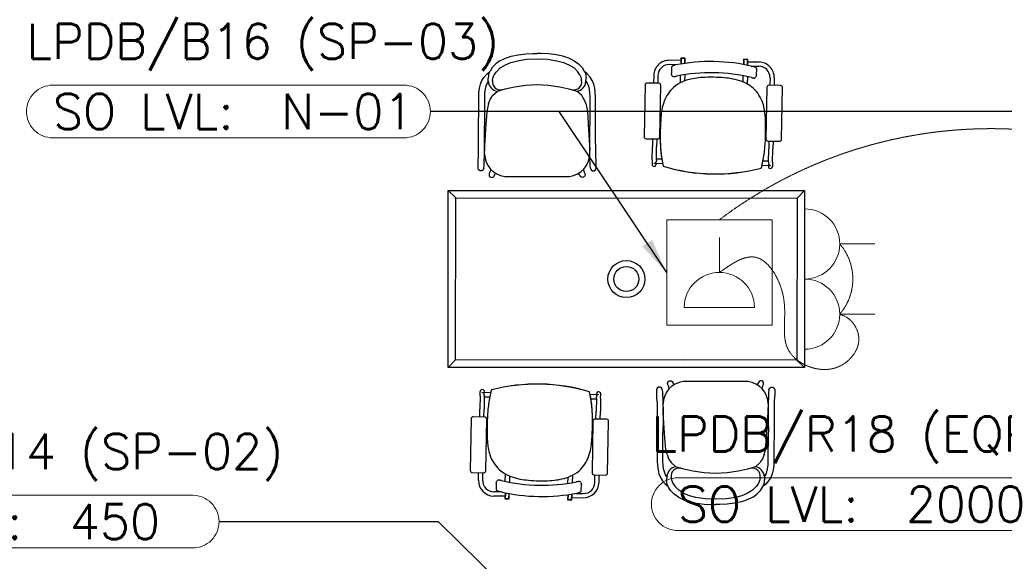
# Model space of a CAD drawing. Header units: millimetres. Extents: x -11575 to 52845, y -36266 to 23021.
# Tile 25 of 184: x 4050 to 8256, y 13865 to 16180. Entities that reach past the tile are written whole.
import ezdxf
from ezdxf.enums import TextEntityAlignment as Align

# ---------------------------------------------------------------- set-up
doc = ezdxf.new("R2010")
doc.units = ezdxf.units.MM
doc.header["$MEASUREMENT"] = 0
doc.linetypes.add('HIDDENX2', pattern=[0.75, 0.5, -0.25])
doc.layers.get('0').update_dxf_attribs({"lineweight": 5})
doc.layers.add('ELEC-SO-LVL-TAG', color=7, linetype='Continuous')
doc.layers.add('GREY SCALE', color=9, linetype='Continuous', true_color=0x808080)
for name, color, linetype, lineweight, true_color in [('GREYSCALE', 9, 'Continuous', 0, 0x808080), ('M-MEP-ELPR-CKT', 7, 'HIDDENX2', 20, 0x960000), ('M-MEP-ELPR-SOCKET', 5, 'Continuous', 20, 0x0000ff)]:
    doc.layers.add(name, color=color, linetype=linetype, lineweight=lineweight, true_color=true_color)
doc.layers.add('M-MEP-ELLG-TEXT', color=7, linetype='Continuous', lineweight=20)
doc.styles.add('Oswald Light', font='txt')
doc.styles.add('ROMANS-100', font='romans.shx')
doc.styles.get("Standard").update_dxf_attribs({"font": 'romans.shx'})
doc.dimstyles.new('MDS-50', dxfattribs={"dimtxt": 100, "dimasz": 100, "dimexe": 50, "dimexo": 50, "dimgap": 25, "dimtad": 1, "dimdec": 0, "dimtxsty": 'Oswald Light', "dimcen": 0, "dimdle": 1.5875, "dimazin": 0, "dimtfac": 1, "dimtdec": 0, "dimtix": 1, "dimtmove": 0, "dimatfit": 0, "dimfxl": 1, "dimfrac": 2, "dimtolj": 1, "dimarcsym": 0})

# ---------------------------------------------------------------- blocks, each defined once
blk = doc.blocks.new('FLOOR PLAN')
at = {"layer": 'GREYSCALE', "color": 0, "lineweight": -2}
for p, q in [((6125.5, 16015.3), (6150, 16023.3)), ((6150, 16023.3), (6179.5, 16029.7)), ((6179.5, 16029.7), (6211.7, 16033.6)), ((6211.7, 16033.6), (6242.6, 16034.7)), ((6242.6, 16034.7), (6260.5, 16034.5)), ((6278.5, 16034.7), (6260.5, 16034.5)), ((6309.3, 16033.6), (6278.5, 16034.7)), ((6341.6, 16029.7), (6309.3, 16033.6)), ((6371, 16023.3), (6341.6, 16029.7)), ((6395.6, 16015.3), (6371, 16023.3)), ((6082.7, 15989.8), (6068.2, 15975.2)), ((6084.1, 15991.4), (6082.7, 15989.8)), ((6101.8, 16003.9), (6084.1, 15991.4)), ((6101.8, 16003.9), (6125.5, 16015.3)), ((6102.9, 15973.4), (6125.1, 15987.3)), ((6125.1, 15987.3), (6148.4, 15997.2)), ((6148.4, 15997.2), (6176.2, 16004.5)), ((6176.2, 16004.5), (6215.9, 16010.8)), ((6215.9, 16010.8), (6260.5, 16011.9)), ((6260.5, 16011.9), (6305.2, 16010.8)), ((6305.2, 16010.8), (6344.9, 16004.5)), ((6344.9, 16004.5), (6372.6, 15997.2)), ((6372.6, 15997.2), (6395.9, 15987.3)), ((6419.3, 16003.9), (6395.6, 16015.3)), ((6395.9, 15987.3), (6418.1, 15973.4)), ((6419.3, 16003.9), (6437, 15991.4)), ((6437, 15991.4), (6438.4, 15989.8)), ((6438.4, 15989.8), (6452.9, 15975.2)), ((6858.3, 15987.4), (6825.6, 15988)), ((6874.2, 16005.2), (6826, 16006.1)), ((6851.9, 15986.1), (6851.9, 15986.1)), ((6874.4, 16014.3), (6873.9, 15990.1)), ((6875.6, 16014), (6875.1, 15990.3)), ((6891.3, 16015.2), (6875.6, 16015.5)), ((6891.3, 16014), (6875.6, 16014.3)), ((6875.6, 16014.3), (6875.6, 16014)), ((6891.3, 16013.7), (6875.6, 16014)), ((6890.9, 15992.7), (6891.3, 16014)), ((6891.3, 16013.7), (6890.9, 15992.7)), ((6892.1, 15992.9), (6892.5, 16014)), ((7142.2, 16009.3), (7141.8, 15988.2)), ((7143.4, 16009), (7143, 15987.9)), ((7159.2, 16010.2), (7143.4, 16010.5)), ((7159.2, 16009), (7143.4, 16009.3)), ((7143.4, 16009.3), (7143.4, 16009)), ((7159.2, 16008.7), (7143.4, 16009)), ((7158.7, 15984.9), (7159.2, 16009)), ((7159.2, 16008.7), (7158.7, 15984.9)), ((7159.9, 15984.7), (7160.3, 16009)), ((7160.2, 15999.8), (7208.4, 15998.9)), ((7175, 15981.4), (7208.1, 15980.8)), ((6034.2, 15934.2), (6046.6, 15947.8)), ((6046.6, 15947.8), (6057.4, 15956.3)), ((6052.2, 15940.5), (6051.1, 15929.4)), ((6052.8, 15944.9), (6052.2, 15940.5)), ((6057.4, 15956.3), (6052.8, 15944.9)), ((6057.7, 15957.2), (6057.4, 15956.3)), ((6059.6, 15960.3), (6057.7, 15957.2)), ((6068.2, 15975.2), (6059.6, 15960.3)), ((6071.6, 15929.1), (6077.7, 15944)), ((6077.7, 15944), (6086.5, 15957.3)), ((6086.5, 15957.3), (6102.9, 15973.4)), ((6434.6, 15957.3), (6418.1, 15973.4)), ((6443.4, 15944), (6434.6, 15957.3)), ((6449.5, 15929.1), (6443.4, 15944)), ((6452.9, 15975.2), (6461.5, 15960.3)), ((6461.5, 15960.3), (6463.3, 15957.2)), ((6463.3, 15957.2), (6463.7, 15956.3)), ((6463.7, 15956.3), (6468.3, 15944.9)), ((6474.4, 15947.8), (6463.7, 15956.3)), ((6468.3, 15944.9), (6468.9, 15940.5)), ((6468.9, 15940.5), (6470, 15929.4)), ((6486.8, 15934.2), (6474.4, 15947.8)), ((6758.5, 15941.1), (6757.9, 15908.5)), ((6776.6, 15940.8), (6776, 15908.2)), ((6834.3, 15974.9), (6833.9, 15952.9)), ((6834, 15951.2), (6834, 15951.2)), ((6836.4, 15941.5), (6834, 15951.2)), ((6872.4, 15910), (6873, 15941.7)), ((6891.2, 15944.6), (6890.7, 15918)), ((7140.4, 15913.2), (7140.9, 15939.9)), ((7197.9, 15944.4), (7195.2, 15934.8)), ((7198.1, 15946.1), (7198.5, 15968.1)), ((7198.1, 15946.1), (7198.1, 15946.1)), ((6014.5, 15886.6), (6018.5, 15903.4)), ((6018.5, 15903.4), (6024.9, 15919.3)), ((6024.9, 15919.3), (6034.2, 15934.2)), ((6046.7, 15908.3), (6041.7, 15896)), ((6052.1, 15917), (6046.7, 15908.3)), ((6050.7, 15906.8), (6050.7, 15906.8)), ((6052.1, 15917), (6051.1, 15929.4)), ((6052.2, 15915.5), (6052.1, 15917)), ((6070.1, 15918.7), (6070.3, 15919.5)), ((6070.3, 15919.5), (6071.6, 15929.1)), ((6163.3, 15893.1), (6211.8, 15900.1)), ((6211.8, 15900.1), (6260.5, 15902.4)), ((6260.5, 15902.4), (6260.5, 15902.4)), ((6260.5, 15902.4), (6260.6, 15902.4)), ((6260.6, 15902.4), (6309.3, 15900.1)), ((6309.3, 15900.1), (6357.8, 15893.1)), ((6450.8, 15919.5), (6449.5, 15929.1)), ((6450.9, 15918.7), (6450.8, 15919.5)), ((6468.8, 15915.5), (6469, 15917)), ((6469, 15917), (6470, 15929.4)), ((6469, 15917), (6474.4, 15908.3)), ((6470.4, 15906.8), (6470.4, 15906.8)), ((6474.4, 15908.3), (6479.3, 15896)), ((6496.1, 15919.3), (6486.8, 15934.2)), ((6502.5, 15903.4), (6496.1, 15919.3)), ((6506.6, 15886.6), (6502.5, 15903.4)), ((6721.8, 15900.7), (6717.7, 15679.6)), ((6780.1, 15908.1), (6730.5, 15909)), ((6784.4, 15678.3), (6788.5, 15899.4)), ((7159, 15936.3), (7158.4, 15904.6)), ((7175.8, 15932.6), (7175.8, 15932.6)), ((7300.4, 15898.4), (7250.8, 15899.3)), ((7255.3, 15931.8), (7254.7, 15899.2)), ((7273.4, 15931.5), (7272.8, 15898.9)), ((6011.3, 15850.3), (6012.2, 15869)), ((6012.2, 15869), (6014.5, 15886.6)), ((6036.5, 15866.8), (6035.6, 15849.5)), ((6038.4, 15882.3), (6036.5, 15866.8)), ((6041.7, 15896), (6038.4, 15882.3)), ((6064.1, 15845.9), (6070.1, 15855.3)), ((6070.1, 15855.3), (6090.7, 15873.7)), ((6090.7, 15873.7), (6124.3, 15884.1)), ((6124.3, 15884.1), (6163.3, 15893.1)), ((6357.8, 15893.1), (6396.7, 15884.1)), ((6396.7, 15884.1), (6430.4, 15873.7)), ((6450.9, 15855.3), (6430.4, 15873.7)), ((6457, 15845.9), (6450.9, 15855.3)), ((6479.3, 15896), (6482.6, 15882.3)), ((6482.6, 15882.3), (6484.6, 15866.8)), ((6484.6, 15866.8), (6485.5, 15849.5)), ((6508.8, 15869), (6506.6, 15886.6)), ((6509.8, 15850.3), (6508.8, 15869)), ((7242.1, 15890.9), (7238, 15669.8)), ((7304.7, 15668.6), (7308.8, 15889.7)), ((6010.4, 15672.6), (6011.3, 15850.3)), ((6035.6, 15849.5), (6035.1, 15727.4)), ((6052.9, 15821.8), (6048.1, 15801.9)), ((6052.9, 15821.8), (6059.7, 15839.1)), ((6059.7, 15839.1), (6064.1, 15845.9)), ((6461.3, 15839.1), (6457, 15845.9)), ((6468.2, 15821.8), (6461.3, 15839.1)), ((6468.2, 15821.8), (6472.9, 15801.9)), ((6485.5, 15849.5), (6486, 15727.4)), ((6510.6, 15672.6), (6509.8, 15850.3)), ((6045.8, 15784.6), (6044.4, 15767.3)), ((6048.1, 15801.9), (6045.8, 15784.6)), ((6472.9, 15801.9), (6475.2, 15784.6)), ((6475.2, 15784.6), (6476.7, 15767.3)), ((6042, 15731.1), (6036.3, 15642.1)), ((6044.4, 15767.3), (6042, 15731.1)), ((6476.7, 15767.3), (6479, 15731.1)), ((6479, 15731.1), (6484.7, 15642.1)), ((6036, 15672.5), (6035.1, 15727.3)), ((6485.1, 15672.5), (6486, 15727.3)), ((6010.4, 15627.1), (6010.4, 15672.6)), ((6035.9, 15627), (6036, 15672.5)), ((6485.2, 15627), (6485.1, 15672.5)), ((6510.7, 15627.1), (6510.6, 15672.6)), ((6726.1, 15670.9), (6775.7, 15670)), ((6753.4, 15670.4), (6752.8, 15637.3)), ((6771.6, 15670), (6770.9, 15636.9)), ((7246.4, 15661.1), (7296, 15660.2)), ((7250.2, 15661.1), (7249.6, 15627.9)), ((7268.3, 15660.7), (7267.7, 15627.6)), ((6010.2, 15598.1), (6010.3, 15608.7)), ((6010.3, 15608.7), (6010.4, 15627.1)), ((6035.7, 15598.1), (6035.8, 15608.6)), ((6036.3, 15642.1), (6035.8, 15624.2)), ((6035.8, 15608.6), (6035.9, 15627)), ((6035.8, 15624.2), (6035.8, 15623.8)), ((6035.8, 15623.8), (6036, 15620.9)), ((6050.5, 15641.5), (6050.5, 15641.5)), ((6470.6, 15641.5), (6470.6, 15641.5)), ((6484.7, 15642.1), (6485.2, 15624.2)), ((6485.2, 15623.8), (6485.1, 15620.9)), ((6485.2, 15608.6), (6485.2, 15627)), ((6485.2, 15624.2), (6485.2, 15623.8)), ((6485.3, 15598.1), (6485.2, 15608.6)), ((6510.8, 15608.7), (6510.7, 15627.1)), ((6510.8, 15598.1), (6510.8, 15608.7)), ((6751.7, 15580.1), (6752.8, 15637.3)), ((6769.9, 15579.8), (6770.9, 15636.9)), ((7248.5, 15570.8), (7249.6, 15627.9)), ((7266.6, 15570.5), (7267.7, 15627.6)), ((6008.3, 15564.9), (6008.6, 15577.4)), ((6008.3, 15545.3), (6008.3, 15564.9)), ((6008.6, 15577.4), (6009.8, 15592.9)), ((6009.8, 15592.9), (6010.2, 15598.1)), ((6034.1, 15559), (6034.3, 15571.2)), ((6034.3, 15571.2), (6035, 15579.9)), ((6035, 15579.9), (6035.7, 15593.2)), ((6035.7, 15593.2), (6035.7, 15598.1)), ((6485.4, 15593.2), (6485.3, 15598.1)), ((6486.1, 15579.9), (6485.4, 15593.2)), ((6486.8, 15571.2), (6486.1, 15579.9)), ((6487, 15559), (6486.8, 15571.2)), ((6511.2, 15592.9), (6510.8, 15598.1)), ((6512.5, 15577.4), (6511.2, 15592.9)), ((6512.8, 15564.9), (6512.5, 15577.4)), ((6512.8, 15545.3), (6512.8, 15564.9)), ((6751.7, 15580.1), (6751.4, 15562.2)), ((6760.5, 15565.9), (6760.5, 15564.5)), ((6760.5, 15564.5), (6760.5, 15564.5)), ((6796.9, 15563.8), (6760.6, 15564.5)), ((6766.1, 15567.8), (6766.1, 15567.8)), ((6769.6, 15564.3), (6769.5, 15561.8)), ((6769.9, 15579.8), (6769.8, 15574.9)), ((6793.2, 15583.4), (6770, 15583.9)), ((7248.6, 15574.9), (7225.3, 15575.3)), ((7248.5, 15570.8), (7248.4, 15565.9)), ((7266.6, 15570.5), (7266.3, 15552.5)), ((6008.3, 15545.1), (6008.3, 15545.3)), ((6008.3, 15544.9), (6008.3, 15545.1)), ((6010.6, 15537.8), (6008.3, 15544.9)), ((6016.7, 15533.3), (6010.6, 15537.8)), ((6024.2, 15533.3), (6016.7, 15533.3)), ((6030.3, 15537.8), (6024.2, 15533.3)), ((6032.7, 15544.9), (6030.3, 15537.8)), ((6032.7, 15544.9), (6034, 15556)), ((6034, 15556), (6034.1, 15559)), ((6056.3, 15521.8), (6055.4, 15517.4)), ((6056.4, 15521.9), (6056.3, 15521.8)), ((6059, 15527.6), (6056.4, 15521.9)), ((6062.2, 15537.7), (6059, 15527.6)), ((6077.7, 15513.1), (6081.2, 15520.1)), ((6443.3, 15513.1), (6439.9, 15520.1)), ((6458.9, 15537.7), (6462.1, 15527.6)), ((6462.1, 15527.6), (6464.7, 15521.9)), ((6464.7, 15521.9), (6464.8, 15521.8)), ((6464.8, 15521.8), (6465.7, 15517.4)), ((6487, 15556), (6487, 15559)), ((6488.4, 15544.9), (6487, 15556)), ((6488.4, 15544.9), (6490.7, 15537.8)), ((6490.7, 15537.8), (6496.8, 15533.3)), ((6496.8, 15533.3), (6504.3, 15533.3)), ((6504.3, 15533.3), (6510.4, 15537.8)), ((6510.4, 15537.8), (6512.8, 15544.9)), ((6512.8, 15545.1), (6512.8, 15545.3)), ((6512.8, 15544.9), (6512.8, 15545.1)), ((7008.2, 15520.8), (7008.2, 15520.3)), ((7008.2, 15520.8), (7008.2, 15520.3)), ((7008.2, 15520.8), (7008.2, 15520.8)), ((7008.2, 15520.8), (7008.2, 15520.8)), ((7008.2, 15520.8), (7008.2, 15520.8)), ((7008.2, 15520.8), (7008.2, 15520.8)), ((7008.2, 15520.3), (7008.2, 15520.3)), ((7218.1, 15545.6), (7218.1, 15545.6)), ((7218.1, 15545.2), (7218.1, 15545.2)), ((7257.2, 15555.2), (7220.9, 15555.9)), ((7248.2, 15555.4), (7248.2, 15552.9)), ((7257.2, 15555.2), (7257.2, 15555.2)), ((7257.3, 15556.6), (7257.3, 15556.6)), ((7257.3, 15555.2), (7257.3, 15556.6)), ((6055.4, 15517.4), (6056.3, 15512.9)), ((6056.3, 15512.9), (6058.8, 15509.2)), ((6058.8, 15509.2), (6062.5, 15506.7)), ((6062.5, 15506.7), (6067, 15505.8)), ((6067, 15505.8), (6071.4, 15506.7)), ((6071.4, 15506.7), (6075.2, 15509.2)), ((6075.2, 15509.2), (6077.7, 15512.9)), ((6077.7, 15512.9), (6077.7, 15513.1)), ((6122.1, 15509.7), (6398.9, 15509.7)), ((6443.4, 15512.9), (6443.3, 15513.1)), ((6445.9, 15509.2), (6443.4, 15512.9)), ((6449.7, 15506.7), (6445.9, 15509.2)), ((6454.1, 15505.8), (6449.7, 15506.7)), ((6458.5, 15506.7), (6454.1, 15505.8)), ((6462.3, 15509.2), (6458.5, 15506.7)), ((6464.8, 15512.9), (6462.3, 15509.2)), ((6465.7, 15517.4), (6464.8, 15512.9)), ((5880.4, 15449.9), (5913.9, 15417.8)), ((7403.1, 15449.9), (7371, 15416.5)), ((5880.4, 14693), (5912.5, 14726.4)), ((6889.6, 14730.9), (6889.6, 14730.6)), ((7403.1, 14693), (7369.6, 14725.1)), ((6889.9, 14713.1), (6889.9, 14712.8)), ((6821.2, 14633.7), (6825, 14636.2)), ((6825, 14636.2), (6829.4, 14637.1)), ((6829.4, 14637.1), (6833.8, 14636.2)), ((6833.8, 14636.2), (6837.6, 14633.7)), ((7212.1, 14636.2), (7208.3, 14633.7)), ((7216.5, 14637.1), (7212.1, 14636.2)), ((7220.9, 14636.2), (7216.5, 14637.1)), ((7224.7, 14633.7), (7220.9, 14636.2)), ((6065.4, 14597.7), (6065.4, 14597.7)), ((6065.4, 14597.3), (6065.4, 14597.3)), ((6275.3, 14622.1), (6275.3, 14622.6)), ((6275.3, 14622.6), (6275.3, 14622.6)), ((6275.3, 14622.1), (6275.3, 14622.6)), ((6275.3, 14622.1), (6275.3, 14622.1)), ((6275.3, 14622.1), (6275.3, 14622.1)), ((6275.3, 14622.1), (6275.3, 14622.1)), ((6275.3, 14622.1), (6275.3, 14622.1)), ((6773.1, 14605.1), (6770.7, 14598)), ((6770.7, 14598), (6770.7, 14597.8)), ((6770.7, 14597.8), (6770.7, 14597.6)), ((6770.7, 14597.6), (6770.7, 14577.9)), ((6779.1, 14609.6), (6773.1, 14605.1)), ((6786.7, 14609.6), (6779.1, 14609.6)), ((6792.8, 14605.1), (6786.7, 14609.6)), ((6795.1, 14598), (6792.8, 14605.1)), ((6795.1, 14598), (6796.5, 14586.9)), ((6817.8, 14625.5), (6818.7, 14629.9)), ((6818.7, 14621.1), (6817.8, 14625.5)), ((6818.7, 14629.9), (6821.2, 14633.7)), ((6818.8, 14621), (6818.7, 14621.1)), ((6821.4, 14615.3), (6818.8, 14621)), ((6824.6, 14605.2), (6821.4, 14615.3)), ((6837.6, 14633.7), (6840.1, 14629.9)), ((6840.1, 14629.9), (6840.2, 14629.8)), ((6840.2, 14629.8), (6843.6, 14622.8)), ((7161.4, 14633.2), (6884.6, 14633.2)), ((7205.7, 14629.8), (7202.3, 14622.8)), ((7205.8, 14629.9), (7205.7, 14629.8)), ((7208.3, 14633.7), (7205.8, 14629.9)), ((7221.3, 14605.2), (7224.5, 14615.3)), ((7224.5, 14615.3), (7227.1, 14621)), ((7227.2, 14629.9), (7224.7, 14633.7)), ((7227.1, 14621), (7227.2, 14621.1)), ((7228.1, 14625.5), (7227.2, 14629.9)), ((7227.2, 14621.1), (7228.1, 14625.5)), ((7250.8, 14598), (7249.5, 14586.9)), ((7250.8, 14598), (7253.2, 14605.1)), ((7253.2, 14605.1), (7259.3, 14609.6)), ((7259.3, 14609.6), (7266.8, 14609.6)), ((7266.8, 14609.6), (7272.9, 14605.1)), ((7272.9, 14605.1), (7275.2, 14598)), ((7275.2, 14598), (7275.2, 14597.8)), ((7275.2, 14597.8), (7275.2, 14597.6)), ((7275.2, 14597.6), (7275.2, 14577.9)), ((6016.8, 14572.4), (6015.8, 14515.3)), ((6016.8, 14572.4), (6017.2, 14590.4)), ((6026.2, 14587.7), (6026.2, 14586.3)), ((6026.2, 14586.3), (6026.2, 14586.3)), ((6026.3, 14587.7), (6062.6, 14587)), ((6026.3, 14587.7), (6026.3, 14587.7)), ((6035, 14572.1), (6033.9, 14514.9)), ((6034.9, 14568), (6058.2, 14567.6)), ((6035, 14572.1), (6035.1, 14577)), ((6035.3, 14587.5), (6035.3, 14590)), ((6486.6, 14579.1), (6522.8, 14578.4)), ((6490.3, 14559.5), (6513.5, 14559)), ((6513.6, 14563.1), (6512.5, 14506)), ((6513.6, 14563.1), (6513.7, 14568)), ((6513.9, 14578.6), (6513.9, 14581.1)), ((6517.4, 14575.1), (6517.4, 14575.1)), ((6522.9, 14577), (6523, 14578.4)), ((6523, 14578.4), (6523, 14578.4)), ((6531.8, 14562.8), (6530.7, 14505.6)), ((6531.8, 14562.8), (6532.1, 14580.7)), ((6770.7, 14577.9), (6771, 14565.4)), ((6771, 14565.4), (6772.3, 14550)), ((6796.5, 14586.9), (6796.5, 14583.9)), ((6796.5, 14583.9), (6796.7, 14571.7)), ((6796.7, 14571.7), (6797.4, 14563)), ((6797.4, 14563), (6798.1, 14549.6)), ((7248.5, 14563), (7247.8, 14549.6)), ((7249.2, 14571.7), (7248.5, 14563)), ((7249.4, 14583.9), (7249.2, 14571.7)), ((7249.5, 14586.9), (7249.4, 14583.9)), ((7274.9, 14565.4), (7273.6, 14550)), ((7275.2, 14577.9), (7274.9, 14565.4)), ((6015.2, 14482.2), (6015.8, 14515.3)), ((6033.3, 14481.8), (6033.9, 14514.9)), ((6772.3, 14550), (6772.7, 14544.8)), ((6772.7, 14544.8), (6772.7, 14534.2)), ((6772.7, 14534.2), (6772.8, 14515.8)), ((6772.8, 14515.8), (6772.9, 14470.3)), ((6798.1, 14549.6), (6798.2, 14544.8)), ((6798.2, 14544.8), (6798.2, 14534.3)), ((6798.2, 14534.3), (6798.3, 14515.9)), ((6798.3, 14519.1), (6798.4, 14522)), ((6798.3, 14518.7), (6798.3, 14519.1)), ((6798.8, 14500.8), (6798.3, 14518.7)), ((6798.3, 14515.9), (6798.4, 14470.4)), ((7247.2, 14500.8), (7247.7, 14518.7)), ((7247.7, 14519.1), (7247.5, 14522)), ((7247.6, 14515.9), (7247.5, 14470.4)), ((7247.7, 14534.3), (7247.6, 14515.9)), ((7247.8, 14544.8), (7247.7, 14534.3)), ((7247.7, 14518.7), (7247.7, 14519.1)), ((7247.8, 14549.6), (7247.8, 14544.8)), ((7273.1, 14515.8), (7273, 14470.3)), ((7273.2, 14534.2), (7273.1, 14515.8)), ((7273.3, 14544.8), (7273.2, 14534.2)), ((7273.6, 14550), (7273.3, 14544.8)), ((5978.8, 14474.3), (5974.7, 14253.2)), ((6037.1, 14481.7), (5987.5, 14482.7)), ((6041.4, 14252), (6045.5, 14473)), ((6557.4, 14472), (6507.8, 14472.9)), ((6511.9, 14472.8), (6512.5, 14506)), ((6530.1, 14472.5), (6530.7, 14505.6)), ((6772.9, 14470.3), (6773.7, 14292.6)), ((6798.4, 14470.4), (6797.5, 14415.5)), ((6804.5, 14411.8), (6798.8, 14500.8)), ((6812.9, 14501.4), (6812.9, 14501.4)), ((7233, 14501.4), (7233, 14501.4)), ((7241.4, 14411.8), (7247.2, 14500.8)), ((7247.5, 14470.4), (7248.4, 14415.5)), ((7273, 14470.3), (7272.2, 14292.6)), ((6499.1, 14464.5), (6495, 14243.5)), ((6561.6, 14242.2), (6565.8, 14463.3)), ((6798, 14293.4), (6797.5, 14415.5)), ((6806.8, 14375.6), (6804.5, 14411.8)), ((7239.1, 14375.6), (7241.4, 14411.8)), ((7247.9, 14293.4), (7248.4, 14415.5)), ((6808.2, 14358.3), (6806.8, 14375.6)), ((6810.6, 14341), (6808.2, 14358.3)), ((6815.3, 14321.1), (6810.6, 14341)), ((7230.6, 14321.1), (7235.3, 14341)), ((7235.3, 14341), (7237.7, 14358.3)), ((7237.7, 14358.3), (7239.1, 14375.6)), ((6815.3, 14321.1), (6822.1, 14303.8)), ((6822.1, 14303.8), (6826.5, 14297)), ((7223.8, 14303.8), (7219.4, 14297)), ((7230.6, 14321.1), (7223.8, 14303.8)), ((6773.7, 14292.6), (6774.7, 14273.9)), ((6774.7, 14273.9), (6776.9, 14256.3)), ((6798.9, 14276.1), (6798, 14293.4)), ((6800.9, 14260.6), (6798.9, 14276.1)), ((6804.2, 14246.9), (6800.9, 14260.6)), ((6826.5, 14297), (6832.5, 14287.6)), ((6832.5, 14287.6), (6853.1, 14269.2)), ((6886.7, 14258.8), (6853.1, 14269.2)), ((6925.7, 14249.8), (6886.7, 14258.8)), ((7159.2, 14258.8), (7120.2, 14249.8)), ((7192.8, 14269.2), (7159.2, 14258.8)), ((7213.4, 14287.6), (7192.8, 14269.2)), ((7219.4, 14297), (7213.4, 14287.6)), ((7241.8, 14246.9), (7245.1, 14260.6)), ((7245.1, 14260.6), (7247, 14276.1)), ((7247, 14276.1), (7247.9, 14293.4)), ((7271.3, 14273.9), (7269, 14256.3)), ((7272.2, 14292.6), (7271.3, 14273.9)), ((5983.1, 14244.5), (6032.7, 14243.6)), ((6010.1, 14211.4), (6010.7, 14244)), ((6028.2, 14211.1), (6028.8, 14243.7)), ((6124.5, 14206.6), (6125.1, 14238.3)), ((6143.1, 14229.6), (6142.6, 14203)), ((6392.3, 14198.3), (6392.8, 14224.9)), ((6411.1, 14232.9), (6410.5, 14201.1)), ((6503.3, 14234.8), (6552.9, 14233.9)), ((6506.8, 14202.1), (6507.5, 14234.7)), ((6525, 14201.8), (6525.6, 14234.4)), ((6776.9, 14256.3), (6781, 14239.5)), ((6781, 14239.5), (6787.4, 14223.6)), ((6787.4, 14223.6), (6796.6, 14208.7)), ((6809.1, 14234.6), (6804.2, 14246.9)), ((6814.5, 14225.9), (6809.1, 14234.6)), ((6813.1, 14236.1), (6813.1, 14236.1)), ((6814.5, 14225.9), (6813.5, 14213.5)), ((6814.7, 14227.4), (6814.5, 14225.9)), ((6832.6, 14224.2), (6832.7, 14223.4)), ((6832.7, 14223.4), (6834, 14213.7)), ((6974.2, 14242.8), (6925.7, 14249.8)), ((7022.9, 14240.4), (6974.2, 14242.8)), ((7023, 14240.4), (7022.9, 14240.4)), ((7071.7, 14242.8), (7023, 14240.4)), ((7023, 14240.4), (7023, 14240.4)), ((7120.2, 14249.8), (7071.7, 14242.8)), ((7213.2, 14223.4), (7211.9, 14213.7)), ((7213.3, 14224.2), (7213.2, 14223.4)), ((7231.3, 14227.4), (7231.4, 14225.9)), ((7231.4, 14225.9), (7236.8, 14234.6)), ((7231.4, 14225.9), (7232.4, 14213.5)), ((7232.8, 14236.1), (7232.8, 14236.1)), ((7236.8, 14234.6), (7241.8, 14246.9)), ((7258.6, 14223.6), (7249.3, 14208.7)), ((7265, 14239.5), (7258.6, 14223.6)), ((7269, 14256.3), (7265, 14239.5)), ((6085.4, 14196.8), (6085, 14174.8)), ((6085.4, 14196.8), (6085.4, 14196.8)), ((6085.6, 14198.5), (6088.3, 14208.1)), ((6107.7, 14210.3), (6107.7, 14210.3)), ((6447.1, 14201.4), (6449.4, 14191.6)), ((6449.2, 14168), (6449.6, 14190)), ((6449.4, 14191.6), (6449.4, 14191.6)), ((6796.6, 14208.7), (6809.1, 14195.1)), ((6809.1, 14195.1), (6819.8, 14186.6)), ((6814.6, 14202.4), (6813.5, 14213.5)), ((6815.2, 14198), (6814.6, 14202.4)), ((6819.8, 14186.6), (6815.2, 14198)), ((6820.2, 14185.7), (6819.8, 14186.6)), ((6822, 14182.6), (6820.2, 14185.7)), ((6830.6, 14167.7), (6822, 14182.6)), ((6834, 14213.7), (6840.1, 14198.9)), ((6840.1, 14198.9), (6848.9, 14185.6)), ((6848.9, 14185.6), (6865.4, 14169.5)), ((7197, 14185.6), (7180.5, 14169.5)), ((7205.8, 14198.9), (7197, 14185.6)), ((7211.9, 14213.7), (7205.8, 14198.9)), ((7215.3, 14167.7), (7223.9, 14182.6)), ((7223.9, 14182.6), (7225.7, 14185.7)), ((7225.7, 14185.7), (7226.1, 14186.6)), ((7226.1, 14186.6), (7230.7, 14198)), ((7236.9, 14195.1), (7226.1, 14186.6)), ((7230.7, 14198), (7231.3, 14202.4)), ((7231.3, 14202.4), (7232.4, 14213.5)), ((7249.3, 14208.7), (7236.9, 14195.1)), ((6123.3, 14143), (6075.1, 14143.9)), ((6108.5, 14161.5), (6075.4, 14162.1)), ((6123.6, 14158.2), (6123.1, 14133.9)), ((6124.3, 14134.2), (6124.8, 14158)), ((6124.8, 14158), (6124.3, 14133.9)), ((6124.3, 14134.2), (6140.1, 14133.9)), ((6124.3, 14133.9), (6140.1, 14133.6)), ((6124.3, 14132.7), (6140.1, 14132.4)), ((6140.1, 14133.9), (6140.5, 14154.9)), ((6140.1, 14133.6), (6140.1, 14133.9)), ((6141.3, 14133.6), (6141.7, 14154.7)), ((6391.4, 14150), (6391, 14128.9)), ((6392.5, 14150.2), (6392.1, 14128.9)), ((6392.2, 14129.2), (6392.5, 14150.2)), ((6407.9, 14128.9), (6408.4, 14152.6)), ((6409.1, 14128.6), (6409.6, 14152.8)), ((6409.3, 14137.7), (6457.5, 14136.8)), ((6425.2, 14155.5), (6457.9, 14154.9)), ((6431.6, 14156.8), (6431.6, 14156.8)), ((6845.1, 14153.1), (6830.6, 14167.7)), ((6846.5, 14151.5), (6845.1, 14153.1)), ((6864.2, 14138.9), (6846.5, 14151.5)), ((6864.2, 14138.9), (6887.9, 14127.6)), ((6887.5, 14155.6), (6865.4, 14169.5)), ((6910.9, 14145.7), (6887.5, 14155.6)), ((6938.6, 14138.4), (6910.9, 14145.7)), ((6978.3, 14132.1), (6938.6, 14138.4)), ((7023, 14130.9), (6978.3, 14132.1)), ((7067.6, 14132.1), (7023, 14130.9)), ((7107.3, 14138.4), (7067.6, 14132.1)), ((7135.1, 14145.7), (7107.3, 14138.4)), ((7158.4, 14155.6), (7135.1, 14145.7)), ((7181.7, 14138.9), (7158, 14127.6)), ((7180.5, 14169.5), (7158.4, 14155.6)), ((7181.7, 14138.9), (7199.4, 14151.5)), ((7199.4, 14151.5), (7200.8, 14153.1)), ((7200.8, 14153.1), (7215.3, 14167.7)), ((6392.1, 14127.7), (6407.9, 14127.4)), ((6392.2, 14129.2), (6407.9, 14128.9)), ((6392.2, 14128.9), (6407.9, 14128.6)), ((6407.9, 14128.6), (6407.9, 14128.9)), ((6887.9, 14127.6), (6912.4, 14119.6)), ((6912.4, 14119.6), (6941.9, 14113.2)), ((6941.9, 14113.2), (6974.1, 14109.3)), ((6974.1, 14109.3), (7005, 14108.1)), ((7005, 14108.1), (7022.9, 14108.3)), ((7040.9, 14108.1), (7023, 14108.3)), ((7071.8, 14109.3), (7040.9, 14108.1)), ((7104, 14113.2), (7071.8, 14109.3)), ((7133.5, 14119.6), (7104, 14113.2)), ((7158, 14127.6), (7133.5, 14119.6))]:
    blk.add_line(p, q, dxfattribs=at)
at = {"layer": 'GREYSCALE', "color": 0, "lineweight": -2, "ltscale": 3}
for p, q in [((5880.4, 14693), (5880.4, 15449.9)), ((5880.4, 15449.9), (7403.1, 15449.9)), ((7403.1, 15449.9), (7403.1, 14693)), ((5912.5, 14726.4), (5913.9, 15417.8)), ((5913.9, 15417.8), (7371, 15416.5)), ((7371, 15416.5), (7369.6, 14725.1)), ((7369.6, 14725.1), (5912.5, 14726.4)), ((7403.1, 14693), (5880.4, 14693))]:
    blk.add_line(p, q, dxfattribs=at)
at = {"layer": 'GREYSCALE', "color": 0, "lineweight": -2}
for radius in [78.9, 53.5]:
    blk.add_circle((6641.7, 15071.4), radius, dxfattribs=at)
for centre, radius, start, end in [((6824.7, 15939.9), 66.2, 88.9265, 178.9265), ((6824.7, 15939.9), 48.1, 88.9265, 178.9265), ((6845.5, 15970.6), 13, 120.7123, 129.8212), ((6849.5, 15963.9), 20.7, 115.816, 120.8836), ((6853.1, 15956.6), 28.8, 111.984, 115.9273), ((6858.2, 15943.8), 42.7, 107.0808, 111.9625), ((6863.2, 15927.7), 59.5, 100.9626, 107.1543), ((7002.2, 15215.8), 784.9, 76.812, 101.041), ((6875.6, 16014.3), 1.21, 88.9265, 178.9265), ((6891.3, 16014), 1.21, 358.9265, 88.9265), ((7143.4, 16009.3), 1.21, 88.9265, 178.9265), ((7159.1, 16009), 1.21, 358.9265, 88.9265), ((7207.2, 15932.7), 66.2, 358.9265, 88.9265), ((6840.5, 15952.8), 6.68, 178.9603, 193.3271), ((6841.2, 15974.7), 6.97, 145.9805, 178.6378), ((6842.7, 15973.7), 8.76, 129.5197, 146.0357), ((6842.5, 15943), 6.28, 193.7183, 260.7242), ((7001.7, 15188.7), 764, 76.8281, 101.0249), ((7167.7, 15921.5), 60, 70.729, 76.8631), ((7172.9, 15936.6), 44, 65.9491, 70.6912), ((7178.6, 15949.5), 29.9, 62.0682, 65.8404), ((7184.4, 15960.2), 17.8, 52.723, 62.4252), ((7189, 15966.2), 10.2, 38.9502, 52.5963), ((7191.1, 15968), 7.45, 15.0289, 38.8658), ((7191.4, 15946.2), 6.68, 344.5299, 358.8862), ((7191.7, 15968.2), 6.85, 359.0641, 14.6131), ((7207.2, 15932.7), 48.1, 358.9265, 88.9265), ((6097.8, 15918.8), 45.6, 184.121, 261.1136), ((6104.3, 15913.9), 34.5, 170.6552, 281.7599), ((6416.7, 15913.9), 34.5, 258.2401, 9.3448), ((6423.3, 15918.8), 45.6, 278.8864, 355.879), ((6843, 15945.4), 8.76, 259.9847, 268.9295), ((6843, 15952.6), 16, 269.1984, 274.2965), ((6936.9, 15783.9), 141.7, 112.8722, 131.2734), ((6841.6, 15970.5), 33.9, 274.3976, 276.9727), ((6837.3, 16005.5), 69.2, 277.0459, 279.0332), ((6825.1, 16082.9), 147.5, 278.9675, 280.0698), ((6801.2, 16217.1), 283.8, 280.081, 281.0511), ((6959.7, 15732.1), 198.3, 102.4771, 113.1261), ((6979.7, 15646.6), 286.1, 96.1307, 102.6925), ((6995.6, 15504.4), 429.2, 90.936, 96.2036), ((7002, 15281.1), 652.5, 88.7823, 91.1843), ((7006, 15309.8), 623.7, 85.0477, 89.0922), ((7027.2, 15562.3), 370.3, 79.269, 84.9366), ((7051.9, 15690.8), 239.4, 69.5209, 79.3537), ((7083.3, 15772.4), 152, 48.6539, 69.8734), ((7244.4, 16225), 300.4, 256.8112, 257.4321), ((7222.5, 16126.5), 199.5, 257.412, 258.2764), ((7203.8, 16036), 107.1, 258.2346, 259.6353), ((7193, 15976.8), 46.9, 259.6217, 261.6847), ((7189.9, 15955.6), 25.5, 261.5581, 264.8684), ((7188.7, 15942.4), 12.2, 264.8025, 270.4001), ((7188.8, 15937.7), 7.53, 269.9191, 286.0863), ((7189.2, 15936.5), 6.23, 286.0111, 344.3109), ((6946, 15777.5), 152.6, 132.2672, 159.5736), ((7081.1, 15775.6), 151.1, 18.1843, 47.222), ((6994.4, 15759.8), 204, 159.666, 170.0159), ((7039, 15761.2), 195.7, 9.2671, 18.338), ((7128.9, 15736.1), 340.6, 170.0021, 175.5244), ((6955.6, 15746.9), 280.2, 4.3147, 9.3977), ((8209.2, 15670.9), 1423, 177.534, 178.8437), ((7552.9, 15702), 765.9, 175.4613, 177.7503), ((6799, 15734.1), 437.4, 1.6736, 4.4417), ((6398.7, 15721.4), 837.9, 0.1534, 1.7475), ((7802.1, 15679.7), 1015.8, 178.2255, 180.1482), ((7680.3, 15681), 894, 178.8101, 181.1738), ((7624.6, 15680.9), 838.3, 178.8013, 182.2228), ((8205.2, 15670.2), 1419.1, 177.8615, 178.3462), ((6396.2, 15704.2), 840.3, 355.3044, 359.1073), ((5606.6, 15716.9), 1630, 359.0925, 0.2359), ((7551, 15678.7), 764.7, 180.1211, 182.516), ((7403.9, 15673.8), 617.6, 181.0297, 185.508), ((7372.7, 15671.4), 586.2, 182.2489, 185.5185), ((7376.1, 15670.9), 589.7, 182.5018, 185.0017), ((6134.7, 15607.8), 98.9, 181.6449, 262.7091), ((6386.4, 15607.8), 98.9, 277.2909, 358.3551), ((7237.2, 15657.2), 450.1, 184.8032, 193.3746), ((7231.8, 15656.5), 444.6, 185.3588, 193.4013), ((7232.4, 15656.7), 445.2, 185.4343, 193.3944), ((6712.2, 15678), 523.2, 348.6185, 355.3302), ((6760.6, 15575.2), 9.32, 269.9132, 306.8343), ((6760.8, 15573.6), 9.08, 268.1019, 268.9263), ((6804.9, 15661.1), 429, 344.3859, 348.3839), ((7022.7, 16296.1), 775.4, 253.2584, 268.9268), ((7022.7, 16296), 775.4, 253.2584, 268.9268), ((7022.7, 16295.1), 774.9, 253.2485, 268.9266), ((7022.7, 16296), 775.4, 268.9261, 284.5947), ((7022.7, 16295.1), 774.9, 268.9265, 284.6045), ((7257.6, 15565.9), 9.3, 230.9874, 267.9711), ((7257.3, 15564.8), 9.56, 268.9475, 269.7303), ((6478.6, 14481.8), 429, 164.3859, 168.3839), ((6260.8, 13847.8), 774.9, 88.9265, 104.6045), ((6260.8, 13846.9), 775.4, 88.9261, 104.5947), ((6260.8, 13847.8), 774.9, 73.2485, 88.9266), ((6260.8, 13846.9), 775.4, 73.2584, 88.9268), ((6260.8, 13846.8), 775.4, 73.2584, 88.9268), ((6897.1, 14535.1), 98.9, 97.2909, 178.3551), ((7148.8, 14535.1), 98.9, 1.6449, 82.7091), ((6026.2, 14578.1), 9.56, 88.9475, 89.7303), ((6025.9, 14577), 9.3, 50.9874, 87.9711), ((6571.3, 14464.9), 523.2, 168.6185, 175.3302), ((6046.3, 14485.7), 450.1, 4.8032, 13.3746), ((6051.7, 14486.4), 444.6, 5.3588, 13.4013), ((6051.1, 14486.2), 445.2, 5.4343, 13.3944), ((6522.9, 14567.7), 9.32, 89.9132, 126.8343), ((6522.7, 14569.3), 9.08, 88.1019, 88.9263), ((5879.5, 14469.1), 617.6, 1.0297, 5.508), ((5910.8, 14471.5), 586.2, 2.2489, 5.5185), ((5907.4, 14472), 589.7, 2.5018, 5.0017), ((6887.3, 14438.7), 840.3, 175.3044, 179.1073), ((5732.5, 14464.2), 764.7, 0.1211, 2.516), ((5658.9, 14462), 838.3, 358.8013, 2.2228), ((5603.2, 14461.9), 894, 358.8101, 1.1738), ((7676.9, 14426), 1630, 179.0925, 180.2359), ((5074.3, 14472), 1423, 357.534, 358.8437), ((5078.2, 14472.6), 1419.1, 357.8615, 358.3462), ((5481.4, 14463.1), 1015.8, 358.2255, 0.1482), ((6884.8, 14421.5), 837.9, 180.1534, 181.7475), ((6484.5, 14408.7), 437.4, 181.6736, 184.4417), ((5730.6, 14440.9), 765.9, 355.4613, 357.7503), ((6327.8, 14396), 280.2, 184.3147, 189.3977), ((6244.5, 14381.7), 195.7, 189.2671, 198.338), ((6289.1, 14383.1), 204, 339.666, 350.0159), ((6154.6, 14406.8), 340.6, 350.0021, 355.5244), ((6202.4, 14367.3), 151.1, 198.1843, 227.222), ((6337.5, 14365.4), 152.6, 312.2672, 339.5736), ((6860.2, 14224.1), 45.6, 98.8864, 175.879), ((6866.8, 14229), 34.5, 78.2401, 189.3448), ((7179.2, 14229), 34.5, 350.6552, 101.7599), ((7185.7, 14224.1), 45.6, 4.121, 81.1136), ((6200.2, 14370.5), 152, 228.6539, 249.8734), ((6231.6, 14452.1), 239.4, 249.5209, 259.3537), ((6256.3, 14580.6), 370.3, 259.269, 264.9366), ((6303.7, 14496.3), 286.1, 276.1307, 282.6925), ((6323.8, 14410.8), 198.3, 282.4771, 293.1261), ((6346.6, 14359), 141.7, 292.8722, 311.2734), ((6076.3, 14210.2), 66.2, 178.9265, 268.9265), ((6076.3, 14210.2), 48.1, 178.9265, 268.9265), ((6091.8, 14174.7), 6.85, 179.0641, 194.6131), ((6092.4, 14174.9), 7.45, 195.0289, 218.8658), ((6092.1, 14196.7), 6.68, 164.5299, 178.8862), ((6094.3, 14206.4), 6.23, 106.0111, 164.3109), ((6094.7, 14205.2), 7.53, 89.9191, 106.0863), ((6094.7, 14200.4), 12.2, 84.8025, 90.4001), ((6093.6, 14187.3), 25.5, 81.5581, 84.8684), ((6090.5, 14166.1), 46.9, 79.6217, 81.6847), ((6079.7, 14106.9), 107.1, 78.2346, 79.6353), ((6061, 14016.4), 199.5, 77.412, 78.2764), ((6039.1, 13917.9), 300.4, 76.8112, 77.4321), ((6281.8, 14954.2), 764, 256.8281, 281.0249), ((6277.5, 14833.1), 623.7, 265.0477, 269.0922), ((6281.5, 14861.7), 652.5, 268.7823, 271.1843), ((6287.9, 14638.5), 429.2, 270.936, 276.2036), ((6482.2, 13925.8), 283.8, 100.081, 101.0511), ((6458.4, 14060), 147.5, 98.9675, 100.0698), ((6446.2, 14137.4), 69.2, 97.0459, 99.0332), ((6441.9, 14172.4), 33.9, 94.3976, 96.9727), ((6440.5, 14190.2), 16, 89.1984, 94.2965), ((6440.5, 14197.4), 8.76, 79.9847, 88.9295), ((6441, 14199.9), 6.28, 13.7183, 80.7242), ((6442.9, 14190.1), 6.68, 358.9603, 13.3271), ((6458.8, 14203), 66.2, 268.9265, 358.9265), ((6458.8, 14203), 48.1, 268.9265, 358.9265), ((6094.5, 14176.6), 10.2, 218.9502, 232.5963), ((6099.1, 14182.7), 17.8, 232.723, 242.4252), ((6104.9, 14193.4), 29.9, 242.0682, 245.8404), ((6110.6, 14206.2), 44, 245.9491, 250.6912), ((6115.8, 14221.4), 60, 250.729, 256.8631), ((6281.2, 14927.1), 784.9, 256.812, 281.041), ((6124.4, 14133.9), 1.21, 178.9265, 268.9265), ((6140.1, 14133.6), 1.21, 268.9265, 358.9265), ((6420.3, 14215.2), 59.5, 280.9626, 287.1543), ((6425.3, 14199.1), 42.7, 287.0808, 291.9625), ((6430.4, 14186.3), 28.8, 291.984, 295.9273), ((6434, 14178.9), 20.7, 295.816, 300.8836), ((6438, 14172.3), 13, 300.7123, 309.8212), ((6440.8, 14169.2), 8.76, 309.5197, 326.0357), ((6442.2, 14168.2), 6.97, 325.9805, 358.6378), ((6392.2, 14128.9), 1.21, 178.9265, 268.9265), ((6407.9, 14128.6), 1.21, 268.9265, 358.9265)]:
    blk.add_arc(centre, radius, start, end, dxfattribs=at)
for centre, major_axis, ratio, start_param, end_param in [((6730.4, 15900.4), (5.99, -6.22), 0.992436, 2.359991, 3.923195), ((6779.9, 15899.5), (-6.22, -5.99), 0.992436, 2.359991, 3.923195), ((7250.7, 15890.7), (-5.99, 6.22), 0.992436, -0.781602, 0.781602), ((7300.2, 15889.8), (6.22, 5.99), 0.992436, -0.781602, 0.781602), ((6726.3, 15679.5), (-6.22, -5.99), 0.992436, -0.781602, 0.781602), ((6775.8, 15678.6), (5.99, -6.22), 0.992436, -0.781602, 0.781602), ((7246.6, 15669.8), (6.22, 5.99), 0.992436, 2.359991, 3.923195), ((7296, 15668.8), (-5.99, 6.22), 0.992436, 2.359991, 3.923195), ((6760.5, 15562), (-9.07, 0.17), 0.999507, 0, 3.141593), ((6760.7, 15575), (-9.07, 0.17), 0.999507, 2.230741, 3.141593), ((7257.5, 15565.7), (9.07, -0.17), 0.999507, 3.141593, 4.052444), ((7257.2, 15552.7), (-9.07, 0.17), 0.999507, 0, 3.141593), ((6026.3, 14590.2), (9.07, -0.17), 0.999507, 0, 3.141593), ((6026, 14577.2), (-9.07, 0.17), 0.999507, 3.141593, 4.052444), ((6522.8, 14567.9), (9.07, -0.17), 0.999507, 2.230741, 3.141593), ((6523, 14580.9), (9.07, -0.17), 0.999507, 0, 3.141593), ((5987.4, 14474.1), (5.99, -6.22), 0.992436, 2.359991, 3.923195), ((6036.9, 14473.1), (-6.22, -5.99), 0.992436, 2.359991, 3.923195), ((6507.7, 14464.3), (-5.99, 6.22), 0.992436, -0.781602, 0.781602), ((6557.2, 14463.4), (6.22, 5.99), 0.992436, -0.781602, 0.781602), ((5983.3, 14253.1), (-6.22, -5.99), 0.992436, -0.781602, 0.781602), ((6032.8, 14252.2), (5.99, -6.22), 0.992436, -0.781602, 0.781602), ((6503.6, 14243.4), (6.22, 5.99), 0.992436, 2.359991, 3.923195), ((6553, 14242.5), (-5.99, 6.22), 0.992436, 2.359991, 3.923195)]:
    blk.add_ellipse(centre, major_axis=major_axis, ratio=ratio, start_param=start_param, end_param=end_param, dxfattribs=at)
blk = doc.blocks.new('13A SSSO-FB')
at = {"color": 0}
blk.add_lwpolyline([(-150, 150), (150, 150), (150, -150), (-150, -150)], close=True, dxfattribs=at)
blk.add_lwpolyline([(0, 0), (0, 100)], dxfattribs=at)
blk.add_lwpolyline([(-100, -100), (100, -100, 1), (-100, -100)], format="xyb", dxfattribs=at)
blk = doc.blocks.new('13A SSSO')
at = {"color": 0}
blk.add_lwpolyline([(0, 100), (0, 200)], dxfattribs=at)
blk.add_lwpolyline([(-100, 0), (100, 0, 1), (-100, 0)], format="xyb", dxfattribs=at)
blk = doc.blocks.new('ELEC-SO-LVL-EQP-TAG')
at = {"color": 0}
blk.add_lwpolyline([(75, 72.5), (1075, 72.5, -0.414214), (1150, -2.5), (1150, -2.5, -0.414214), (1075, -77.5), (75, -77.5, -0.414214), (0, -2.5), (0, -2.5, -0.414214)], format="xyb", close=True, dxfattribs=at)
at = {"color": 0, "insert": (75, -2.5), "char_height": 100, "attachment_point": 4}
blk.add_mtext_dynamic_manual_height_columns('{\\Fromans|c0;SO LVL:}', width=1015.069, gutter_width=1, heights=[0], dxfattribs=at)
at = {"color": 0, "style": 'ROMANS-100'}
for tag, p in [('SO-EQP', (0, 197.5)), ('SO-LVL', (725, -2.5))]:
    blk.add_attdef(tag, text='', height=100, dxfattribs=at).set_placement(p, align=Align.MIDDLE_LEFT)

msp = doc.modelspace()

# ---------------------------------------------------------------- linework, layer by layer
at = {"layer": 'M-MEP-ELPR-CKT', "ltscale": 3}
for centre, radius, start, end in [((8199.9, 13789), 1925, 52.054, 127.0935), ((7379.7, 15071.4), 229.3, 319.1415, 40.8585)]:
    msp.add_arc(centre, radius, start, end, dxfattribs=at)
msp.add_spline([(7038.9, 15099.5), (7189.3, 15165.1), (7314.4, 14983.3), (7336.3, 14764), (7532, 14690.9), (7634.3, 14822.4), (7562.8, 14917.4), (7553.1, 14920)], degree=3, dxfattribs=at)

# ---------------------------------------------------------------- block references
at = {"layer": 'GREY SCALE'}
msp.add_blockref('FLOOR PLAN', (0, 0), dxfattribs=at)
at = {"layer": 'M-MEP-ELLG-TEXT'}
ref = msp.add_blockref('ELEC-SO-LVL-EQP-TAG', (4079.6, 15791.1), dxfattribs=dict(at, xscale=1.5, yscale=1.5, zscale=1.5))
ref.add_attrib('SO-EQP', 'LPDB/B16 (SP-03)', dxfattribs={"layer": 'ELEC-SO-LVL-TAG', "height": 150, "style": 'ROMANS-100'}).set_placement((4079.6, 16087.2), align=Align.MIDDLE_LEFT)
ref.add_attrib('SO-LVL', 'N-01', dxfattribs={"layer": 'ELEC-SO-LVL-TAG', "height": 150, "style": 'ROMANS-100'}).set_placement((5167.1, 15787.2), align=Align.MIDDLE_LEFT)
ref = msp.add_blockref('ELEC-SO-LVL-EQP-TAG', (6748.8, 14113.2), dxfattribs=dict(at, xscale=1.5, yscale=1.5, zscale=1.5))
ref.add_attrib('SO-EQP', 'LPDB/R18 (EQP-04)', dxfattribs={"layer": 'ELEC-SO-LVL-TAG', "height": 150, "style": 'ROMANS-100'}).set_placement((6748.8, 14409.4), align=Align.MIDDLE_LEFT)
ref.add_attrib('SO-LVL', '2000', dxfattribs={"layer": 'ELEC-SO-LVL-TAG', "height": 150, "style": 'ROMANS-100'}).set_placement((7836.3, 14109.4), align=Align.MIDDLE_LEFT)
ref = msp.add_blockref('ELEC-SO-LVL-EQP-TAG', (3177, 14038.4), dxfattribs=dict(at, xscale=1.5, yscale=1.5, zscale=1.5))
ref.add_attrib('SO-EQP', 'LPDB/Y14 (SP-02)', dxfattribs={"layer": 'ELEC-SO-LVL-TAG', "height": 150, "style": 'ROMANS-100'}).set_placement((3176.9, 14334.6), align=Align.MIDDLE_LEFT)
ref.add_attrib('SO-LVL', '450', dxfattribs={"layer": 'ELEC-SO-LVL-TAG', "height": 150, "style": 'ROMANS-100'}).set_placement((4264.4, 14034.6), align=Align.MIDDLE_LEFT)
at = {"layer": 'M-MEP-ELPR-SOCKET', "color": 1, "true_color": 0xff0000, "xscale": -1.5, "yscale": 1.5, "zscale": 1.5, "rotation": 270}
for p in [(7403.1, 15221.4), (7403.1, 14921.4)]:
    msp.add_blockref('13A SSSO', p, dxfattribs=at)
at = {"layer": 'M-MEP-ELPR-SOCKET', "xscale": 1.5, "yscale": 1.5, "zscale": 1.5}
msp.add_blockref('13A SSSO-FB', (7038.9, 15099.5), dxfattribs=at)

# ---------------------------------------------------------------- leaders
at = {"layer": 'M-MEP-ELLG-TEXT'}
for points in [[(6813.9, 15099.5), (6355, 15787.2), (5804.6, 15787.2)], [(12474, 15098.2), (11956.2, 15787.2), (5804.6, 15787.2)], [(8134.9, 11771.7), (5839.2, 14034.6), (4901.9, 14034.6)]]:
    msp.add_leader(points, dimstyle='MDS-50', override={"dimasz": 150, "dimtad": 0}, dxfattribs=at)

doc.saveas('drawing.dxf')
